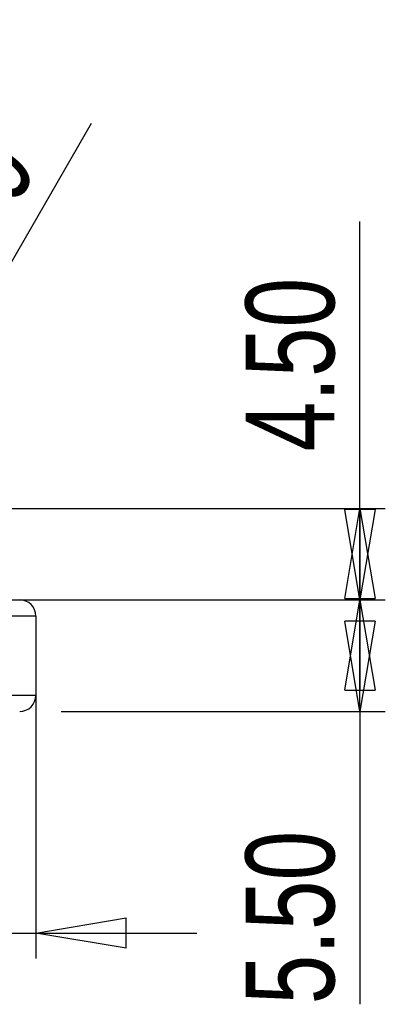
# Model space of a CAD drawing. Header units: millimetres. Extents: x 0 to 297, y 0 to 210.
# Tile 27 of 67: x 113 to 127, y 66 to 105. Entities that reach past the tile are written whole.
import ezdxf

# ---------------------------------------------------------------- set-up
doc = ezdxf.new("R2010")
doc.units = ezdxf.units.MM
doc.linetypes.add('HIDDEN', pattern=[1.905, 1.27, -0.635])
doc.layers.add('图层0', color=7, linetype='Continuous', lineweight=25)
doc.styles.add('SLDTEXTSTYLE0', font='TXT', dxfattribs={"width": 0.75})
doc.dimstyles.new('SLDDIMSTYLE0', dxfattribs={"dimtxt": 3.5, "dimasz": 3.556, "dimexe": 0, "dimexo": 0.0625, "dimgap": 0.875, "dimtad": 1, "dimlfac": 1.25, "dimrnd": 1e-09, "dimzin": 4, "dimdsep": 46, "dimtxsty": 'SLDTEXTSTYLE0', "dimblk1": 'CLOSED', "dimblk2": 'CLOSED', "dimsah": 1, "dimcen": 0.09, "dimadec": 0, "dimazin": 1, "dimtfac": 1, "dimtofl": 0, "dimtmove": 0, "dimatfit": 3, "dimldrblk": 'CLOSED', "dimfxl": 0, "dimfrac": 2, "dimtolj": 1, "dimtzin": 12, "dimarcsym": 0})
doc.dimstyles.new('SLDDIMSTYLE2', dxfattribs={"dimtxt": 3.5, "dimasz": 3.556, "dimexe": 0, "dimexo": 0.0625, "dimgap": 0.875, "dimtad": 1, "dimlfac": 1.25, "dimrnd": 1e-09, "dimzin": 0, "dimdsep": 46, "dimtxsty": 'SLDTEXTSTYLE0', "dimblk1": 'CLOSED', "dimblk2": 'CLOSED', "dimsah": 1, "dimcen": 0, "dimadec": 0, "dimazin": 0, "dimtfac": 1, "dimtofl": 0, "dimtmove": 0, "dimatfit": 3, "dimldrblk": 'CLOSED', "dimfxl": 0, "dimfrac": 2, "dimtolj": 1, "dimtzin": 12, "dimarcsym": 0})
doc.dimstyles.new('SLDDIMSTYLE5', dxfattribs={"dimtxt": 3.5, "dimasz": 3.556, "dimexe": 0, "dimexo": 0.0625, "dimgap": 0.875, "dimtad": 1, "dimlfac": 1.25, "dimrnd": 1e-09, "dimzin": 4, "dimdsep": 46, "dimtxsty": 'SLDTEXTSTYLE0', "dimblk1": 'CLOSED', "dimblk2": 'CLOSED', "dimsah": 1, "dimcen": 0.09, "dimadec": 0, "dimazin": 1, "dimtfac": 1, "dimtmove": 0, "dimatfit": 0, "dimldrblk": 'CLOSED', "dimfxl": 0, "dimfrac": 2, "dimtolj": 1, "dimtzin": 12, "dimarcsym": 0})

# ---------------------------------------------------------------- blocks, each defined once
blk = doc.blocks.new('_Closed')
at = {"color": 0, "linetype": 'ByBlock', "lineweight": -2}
for p, q in [((-1, 0.166667), (0, 0)), ((-1, 0.166667), (-1, -0.166667)), ((0, 0), (-1, -0.166667)), ((0, 0), (-1, 0))]:
    blk.add_line(p, q, dxfattribs=at)
blk = doc.blocks.new('_D_28')
at = {"layer": '图层0'}
for p, q in [((114.172, 82.376), (126.95, 82.376)), ((125.95, 77.976), (125.95, 82.376)), ((114.172, 77.976), (126.95, 77.976)), ((125.95, 77.976), (125.95, 66.439))]:
    blk.add_line(p, q, dxfattribs=at)
at = {"layer": '图层0', "xscale": 3.556, "yscale": 3.556}
for p, rotation in [((125.95, 82.376, 17.92), 90.0000000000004), ((125.95, 77.976, 17.92), 270.0000000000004)]:
    blk.add_blockref('_Closed', p, dxfattribs=dict(at, rotation=rotation))
at = {"layer": '图层0', "insert": (121.438, 66.439), "char_height": 3.5, "attachment_point": 1, "rotation": 90, "style": 'SLDTEXTSTYLE0'}
blk.add_mtext('5.50', dxfattribs=at)
blk = doc.blocks.new('_D_29')
at = {"layer": '图层0'}
for p, q in [((125.95, 85.976), (125.95, 97.277)), ((107.772, 85.976), (126.95, 85.976)), ((125.95, 82.376), (125.95, 85.976)), ((107.772, 82.376), (126.95, 82.376))]:
    blk.add_line(p, q, dxfattribs=at)
at = {"layer": '图层0', "xscale": 3.556, "yscale": 3.556}
for p, rotation in [((125.95, 85.976, -0.08), 90.0000000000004), ((125.95, 82.376, -0.08), 270.0000000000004)]:
    blk.add_blockref('_Closed', p, dxfattribs=dict(at, rotation=rotation))
at = {"layer": '图层0', "insert": (121.438, 88.226), "char_height": 3.5, "attachment_point": 1, "rotation": 90, "style": 'SLDTEXTSTYLE0'}
blk.add_mtext('4.50', dxfattribs=at)
blk = doc.blocks.new('_D_30')
at = {"layer": '图层0'}
for p, q in [((109.972, 79.176), (109.972, 68.248)), ((113.172, 79.176), (113.172, 68.248)), ((109.972, 69.248), (96.407, 69.248)), ((109.972, 69.248), (113.172, 69.248)), ((113.172, 69.248), (119.522, 69.248))]:
    blk.add_line(p, q, dxfattribs=at)
at = {"layer": '图层0', "xscale": 3.556, "yscale": 3.556}
blk.add_blockref('_Closed', (109.972, 69.248, -0.08), dxfattribs=at)
at = {"layer": '图层0', "xscale": 3.556, "yscale": 3.556, "rotation": 180.0000000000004}
blk.add_blockref('_Closed', (113.172, 69.248, -0.08), dxfattribs=at)
at = {"layer": '图层0', "insert": (96.407, 73.759), "char_height": 3.5, "attachment_point": 1, "style": 'SLDTEXTSTYLE0'}
blk.add_mtext('4.00', dxfattribs=at)
blk = doc.blocks.new('_D_32')
at = {"layer": '图层0'}
for q in [(115.365, 101.152), (106.372, 85.576)]:
    blk.add_line((106.572, 85.922), q, dxfattribs=at)
at = {"layer": '图层0', "xscale": 3.556, "yscale": 3.556, "rotation": 240}
blk.add_blockref('_Closed', (106.572, 85.922, -0.08), dxfattribs=at)
at = {"layer": '图层0', "insert": (105.574, 93.081), "char_height": 3.5, "attachment_point": 1, "rotation": 60, "style": 'SLDTEXTSTYLE0'}
blk.add_mtext('R0.50', dxfattribs=at)

msp = doc.modelspace()

# ---------------------------------------------------------------- linework, layer by layer
at = {"color": 7, "linetype": 'Continuous', "lineweight": 25}
for p, q in [((113.1716, 81.7355), (111.5716, 81.7355)), ((113.1716, 81.7355), (113.1716, 78.6155)), ((111.5716, 78.6155), (113.1716, 78.6155))]:
    msp.add_line(p, q, dxfattribs=at)
at = {"color": 7, "linetype": 'HIDDEN', "lineweight": 18}
for p, q in [((111.5716, 81.7355), (113.1716, 81.7355)), ((113.1716, 78.6155), (111.5716, 78.6155))]:
    msp.add_line(p, q, dxfattribs=at)
at = {"color": 7, "linetype": 'Continuous', "lineweight": 25}
for centre, start, end in [((112.5316, 81.7355), 0, 90), ((112.5316, 78.6155), 270, 0)]:
    msp.add_arc(centre, 0.64, start, end, dxfattribs=at)

# ---------------------------------------------------------------- dimensions: what is measured, and where the dimension line sits
at = {"layer": '图层0'}
dim = msp.add_radius_dim(center=(106.3716, 85.5755), mpoint=(106.5716, 85.9219), dimstyle='SLDDIMSTYLE2', dxfattribs=at)
dim.commit()
dim.dimension.update_dxf_attribs({"geometry": '_D_32', "text_midpoint": (112.5442, 96.2667), "dimtype": 164})
for base, p1, p2, picture, middle in [((123.1716, 85.9755), (106.7716, 82.3755), (106.7716, 85.9755), '_D_29', (123.1716, 92.7517)), ((123.1716, 82.3755), (113.1716, 77.9755), (113.1716, 82.3755), '_D_28', (123.1716, 70.9652))]:
    dim = msp.add_linear_dim(base=base, p1=p1, p2=p2, angle=90, dimstyle='SLDDIMSTYLE0', dxfattribs=at)
    dim.commit()
    dim.dimension.update_dxf_attribs({"geometry": picture, "text_midpoint": middle, "dimtype": 160})
dim = msp.add_linear_dim(base=(113.1716, 72.0256), p1=(109.9716, 80.1755), p2=(113.1716, 80.1755), dimstyle='SLDDIMSTYLE5', dxfattribs=at)
dim.commit()
dim.dimension.update_dxf_attribs({"geometry": '_D_30', "text_midpoint": (100.9325, 72.0256), "dimtype": 160})

doc.saveas('drawing.dxf')
